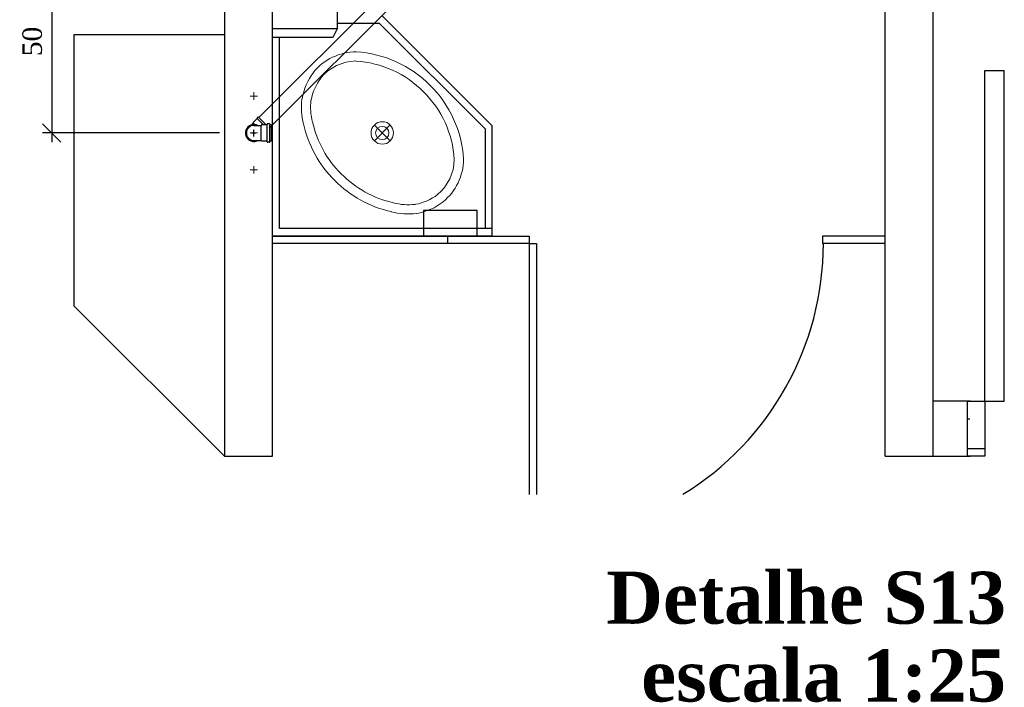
# Model space of a CAD drawing. Header units: millimetres. Extents: x 664 to 730045, y -4 to 80.
# Tile 66 of 78: x 746.53 to 757.21, y 50.31 to 57.55. Entities that reach past the tile are written whole.
import ezdxf

# ---------------------------------------------------------------- set-up
doc = ezdxf.new("R2010")
doc.units = ezdxf.units.MM
doc.header["$MEASUREMENT"] = 0
for name, color, linetype, lineweight in [('DI-Títulos', 3, 'Continuous', 30), ('Simbolos', 1, 'Continuous', 30), ('SIMBOLOS INT', 8, 'Continuous', 5), ('Simbolos_int', 1, 'Continuous', 30), ('TQ-Seção tubo', 1, 'Continuous', 30)]:
    doc.layers.add(name, color=color, linetype=linetype, lineweight=lineweight)
doc.styles.add('TimesNewRoman', font='times.ttf')
doc.styles.add('TimesNewRomanN', font='timesbd.ttf')
doc.dimstyles.new('UM_25.000000', dxfattribs={"dimtxt": 0.18, "dimasz": 0.2, "dimexe": 0.1, "dimexo": 0.2, "dimgap": 0, "dimtad": 1, "dimtih": 1, "dimtoh": 1, "dimdec": 1, "dimlfac": 25, "dimzin": 0, "dimdsep": 46, "dimtxsty": 'Standard', "dimblk": 'CLOSED', "dimblk1": 'CLOSED', "dimblk2": 'CLOSED', "dimcen": 0.09, "dimdle": 0.1, "dimadec": 1, "dimazin": 2, "dimtfac": 1, "dimtdec": 4, "dimtofl": 0, "dimtmove": 0, "dimatfit": 3, "dimldrblk": 'CLOSED', "dimfxl": 0, "dimtolj": 1, "dimarcsym": 0})

# ---------------------------------------------------------------- blocks, each defined once
blk = doc.blocks.new('_OBLIQUE')
at = {"color": 0, "linetype": 'ByBlock', "lineweight": -2}
blk.add_line((-0.5, -0.5), (0.5, 0.5), dxfattribs=at)
blk = doc.blocks.new('*D82')
at = {"color": 0, "lineweight": -2}
for p, q in [((746.878, 58.408), (746.878, 56.222)), ((748.58, 58.308), (746.778, 58.308)), ((748.697, 56.322), (746.778, 56.322))]:
    blk.add_line(p, q, dxfattribs=at)
at = {"layer": 'Defpoints', "color": 0}
for p in [(748.78, 58.308), (746.878, 56.322), (748.897, 56.322)]:
    blk.add_point(p, dxfattribs=at)
at = {"color": 0, "lineweight": -2, "xscale": 0.2, "yscale": 0.2, "zscale": 0.2}
for p, rotation in [((746.878, 58.308), 90), ((746.878, 56.322), 270)]:
    blk.add_blockref('_OBLIQUE', p, dxfattribs=dict(at, rotation=rotation))
at = {"color": 7, "insert": (746.667, 57.315), "char_height": 0.2118, "attachment_point": 5, "rotation": 90, "style": 'TimesNewRoman'}
blk.add_mtext('\\A1;50', dxfattribs=at)

msp = doc.modelspace()

# ---------------------------------------------------------------- linework, layer by layer
at = {"color": 7}
for p, q in [((748.7515, 63.7592), (748.7515, 52.8152)), ((749.2705, 52.8152), (749.2705, 63.7592)), ((755.9155, 52.8152), (755.9155, 63.7592)), ((756.4345, 52.8152), (756.4345, 63.7592)), ((749.9725, 58.3712), (749.9725, 57.4532)), ((751.6555, 56.4002), (750.4615, 57.5942)), ((751.6555, 56.4002), (750.4615, 57.5942)), ((749.9725, 57.4532), (749.2675, 57.4532)), ((749.9725, 57.4532), (749.9245, 57.3572)), ((749.9725, 57.5132), (750.4285, 57.5132)), ((750.4285, 57.5132), (751.5775, 56.3672)), ((747.1225, 54.4442), (747.1225, 57.3902)), ((747.1225, 57.3902), (748.7515, 57.3902)), ((749.9245, 57.3572), (749.2675, 57.3572)), ((749.3485, 55.2872), (749.3485, 57.3572)), ((756.9965, 56.9992), (757.2075, 56.9992)), ((756.9965, 53.4132), (756.9965, 56.9992)), ((757.2075, 53.4132), (757.2075, 56.9992)), ((751.6555, 55.2872), (751.6555, 56.4002)), ((751.6555, 55.2872), (751.6555, 56.4002)), ((751.5775, 56.3672), (751.5775, 55.2872)), ((751.4905, 55.4822), (750.9085, 55.4822)), ((750.9085, 55.4822), (750.9085, 55.2032)), ((751.4905, 55.2032), (751.4905, 55.4822)), ((749.2675, 55.2062), (751.6555, 55.2062)), ((749.2675, 55.2032), (752.0545, 55.2032)), ((751.6555, 55.2872), (749.3485, 55.2872)), ((751.1695, 55.2032), (751.1695, 55.1222)), ((751.1695, 55.2032), (751.4905, 55.2032)), ((751.6555, 55.2062), (751.6555, 55.2872)), ((752.0545, 55.2032), (752.0545, 55.1222)), ((755.9155, 55.2032), (755.2375, 55.2032)), ((755.2375, 55.2032), (755.2375, 55.1222)), ((752.0545, 55.1222), (749.2675, 55.1222)), ((752.0545, 55.1222), (752.0545, 52.4022)), ((752.0545, 55.1222), (752.1355, 55.1222)), ((752.1355, 55.1222), (752.1355, 52.4022)), ((755.9155, 55.1222), (755.2375, 55.1222)), ((748.7515, 52.8152), (747.1225, 54.4442)), ((756.8365, 53.4122), (756.4345, 53.4122)), ((756.8085, 53.4132), (756.9965, 53.4132)), ((756.8085, 52.8152), (756.8085, 53.4132)), ((756.9965, 53.4132), (756.9965, 52.8152)), ((756.9965, 53.4132), (757.2075, 53.4132)), ((756.8325, 53.2162), (756.8055, 53.2162)), ((756.9965, 52.8972), (756.8085, 52.8972)), ((748.7515, 52.8152), (749.2705, 52.8152)), ((755.9155, 52.8152), (756.8365, 52.8152)), ((756.9965, 52.8152), (756.8085, 52.8152))]:
    msp.add_line(p, q, dxfattribs=at)
msp.add_arc((752.0545, 55.1222), 3.1908, 301.528, 0, dxfattribs=at)
at = {"layer": 'Simbolos'}
for p, q in [((749.1165, 56.4962), (749.1055, 56.4852)), ((749.1055, 56.4852), (749.1055, 56.4792)), ((749.1165, 56.4962), (749.2035, 56.4102)), ((749.0405, 56.4082), (749.0635, 56.4302)), ((749.1055, 56.4792), (749.0635, 56.4372)), ((749.0635, 56.4372), (749.0635, 56.4302)), ((749.0705, 56.4042), (749.1105, 56.4042)), ((749.1105, 56.4042), (749.1475, 56.4042)), ((749.1525, 56.4102), (749.1475, 56.4042)), ((749.2095, 56.4102), (749.1525, 56.4102)), ((749.2145, 56.4182), (749.2135, 56.4132)), ((749.2375, 56.4222), (749.2185, 56.4222)), ((749.2415, 56.4192), (749.2425, 56.4132)), ((749.2585, 56.4102), (749.2465, 56.4102)), ((749.2585, 56.4102), (749.2585, 56.2332)), ((749.0705, 56.2392), (749.1105, 56.2392)), ((749.1105, 56.2392), (749.1475, 56.2392)), ((749.1525, 56.2332), (749.1475, 56.2392)), ((749.2095, 56.2332), (749.1525, 56.2332)), ((749.2145, 56.2252), (749.2135, 56.2302)), ((749.2375, 56.2212), (749.2185, 56.2212)), ((749.2415, 56.2242), (749.2425, 56.2302)), ((749.2585, 56.2332), (749.2465, 56.2332))]:
    msp.add_line(p, q, dxfattribs=at)
for centre, radius, start, end in [((749.0705, 56.3222), 0.0823, 90, 270), ((749.2095, 56.4142), 0.004, 270, 355), ((749.2185, 56.4182), 0.004, 90, 175), ((749.2375, 56.4182), 0.004, 15, 90), ((749.2465, 56.4142), 0.004, 195, 270), ((749.2095, 56.2292), 0.004, 5, 90), ((749.2185, 56.2252), 0.004, 185, 270), ((749.2375, 56.2252), 0.004, 270, 345), ((749.2465, 56.2292), 0.004, 90, 165)]:
    msp.add_arc(centre, radius, start, end, dxfattribs=at)
at = {"layer": 'SIMBOLOS INT', "linetype": 'Continuous'}
for p, q in [((749.0705, 56.7212), (749.0315, 56.7212)), ((749.0705, 56.7212), (749.0705, 56.7632)), ((749.0705, 56.7212), (749.0705, 56.6822)), ((749.0705, 56.7212), (749.1095, 56.7212)), ((750.5495, 56.4092), (750.3765, 56.2352)), ((750.5495, 56.2352), (750.3785, 56.4072)), ((749.0705, 56.3222), (749.0315, 56.3222)), ((749.0705, 56.3222), (749.0705, 56.3612)), ((749.0705, 56.3222), (749.1095, 56.3222)), ((749.0705, 56.3222), (749.0705, 56.2832)), ((749.0705, 55.9232), (749.0705, 55.9622)), ((749.0705, 55.9232), (749.0315, 55.9232)), ((749.0705, 55.9232), (749.0705, 55.8812)), ((749.0705, 55.9232), (749.1095, 55.9232))]:
    msp.add_line(p, q, dxfattribs=at)
for radius in [0.122, 0.072]:
    msp.add_circle((750.4625, 56.3222), radius, dxfattribs=at)
for centre, radius, start, end in [((750.1855, 56.5962), 0.6069, 90.618, 140.548), ((750.1085, 55.9802), 1.2237, 44.516, 86.676), ((750.1855, 56.5962), 0.5069, 90.998, 140.422), ((750.1085, 55.9802), 1.1237, 44.516, 86.496), ((750.2195, 56.5872), 0.6357, 141.823, 170.477), ((750.2195, 56.5872), 0.5357, 141.943, 170.195), ((750.1215, 55.9682), 1.2237, 3.32399, 45.484), ((750.1215, 55.9682), 1.1237, 3.50399, 45.484), ((750.3485, 56.6062), 0.7636, 173.516, 194.275), ((750.3485, 56.6062), 0.6636, 173.747, 194.424), ((750.8085, 56.6812), 1.2273, 192.262, 225.45), ((750.8085, 56.6812), 1.1273, 192.172, 225.45), ((750.7365, 56.0442), 0.5069, 309.578, 359.002), ((750.7365, 56.0442), 0.6069, 309.452, 359.382), ((750.8215, 56.6682), 1.1273, 224.55, 257.828), ((750.8215, 56.6682), 1.2273, 224.55, 257.738), ((750.7305, 56.0762), 0.5357, 279.805, 308.057), ((750.7475, 56.2072), 0.6636, 255.575, 276.253), ((750.7305, 56.0762), 0.6357, 279.523, 308.177), ((750.7475, 56.2072), 0.7636, 255.725, 276.484)]:
    msp.add_arc(centre, radius, start, end, dxfattribs=at)
at = {"layer": 'Simbolos_int'}
for p, q in [((749.0635, 56.4302), (749.0805, 56.4122)), ((749.1055, 56.4792), (749.1755, 56.4102)), ((749.1475, 56.2392), (749.1475, 56.4042)), ((749.2135, 56.2332), (749.2135, 56.4102)), ((749.2435, 56.2332), (749.2435, 56.4102)), ((749.0435, 56.3222), (749.0925, 56.3222)), ((749.0705, 56.2832), (749.0705, 56.3542))]:
    msp.add_line(p, q, dxfattribs=at)
for start in [64.6232, 109.623]:
    msp.add_arc((749.0705, 56.3222), 0.0912, start, 295.377, dxfattribs=at)
at = {"layer": 'TQ-Seção tubo'}
for p, q in [((749.1243, 56.4891), (755.3812, 62.746)), ((749.2374, 56.376), (755.4943, 62.6328))]:
    msp.add_line(p, q, dxfattribs=at)

# ---------------------------------------------------------------- texts
at = {"layer": 'DI-Títulos', "color": 5, "insert": (757.2265, 50.9906), "char_height": 0.5648, "width": 7.986527, "attachment_point": 9, "line_spacing_factor": 0.798, "style": 'TimesNewRomanN'}
msp.add_mtext('Detalhe S13', dxfattribs=at)
at = {"layer": 'DI-Títulos', "insert": (757.2265, 50.1426), "char_height": 0.5648, "width": 7.297374, "attachment_point": 9, "line_spacing_factor": 0.798, "style": 'TimesNewRomanN'}
msp.add_mtext('escala 1:25', dxfattribs=at)

# ---------------------------------------------------------------- dimensions: what is measured, and where the dimension line sits
dim = msp.add_linear_dim(base=(746.8784, 56.3222), p1=(748.7796, 58.3082), p2=(748.8966, 56.3222), angle=90, text='50', dimstyle='UM_25.000000', override={"dimtxt": 0.2118, "dimasz": 0.2, "dimexe": 0.1, "dimexo": 0.2, "dimtad": 1, "dimtih": 0, "dimtoh": 0, "dimdec": 1, "dimlfac": 25, "dimzin": 8, "dimtxsty": 'TimesNewRoman', "dimblk": 'OBLIQUE', "dimblk1": 'OBLIQUE', "dimblk2": 'OBLIQUE', "dimsah": 1, "dimdle": 0.1, "dimse1": 0, "dimse2": 0, "dimclrt": 7, "dimadec": 1, "dimazin": 3, "dimtmove": 2, "dimldrblk": 'OBLIQUE'})
dim.commit()
dim.dimension.update_dxf_attribs({"geometry": '*D82', "text_midpoint": (746.6666, 57.3152), "dimtype": 160, "text_rotation": 90})

doc.saveas('drawing.dxf')
